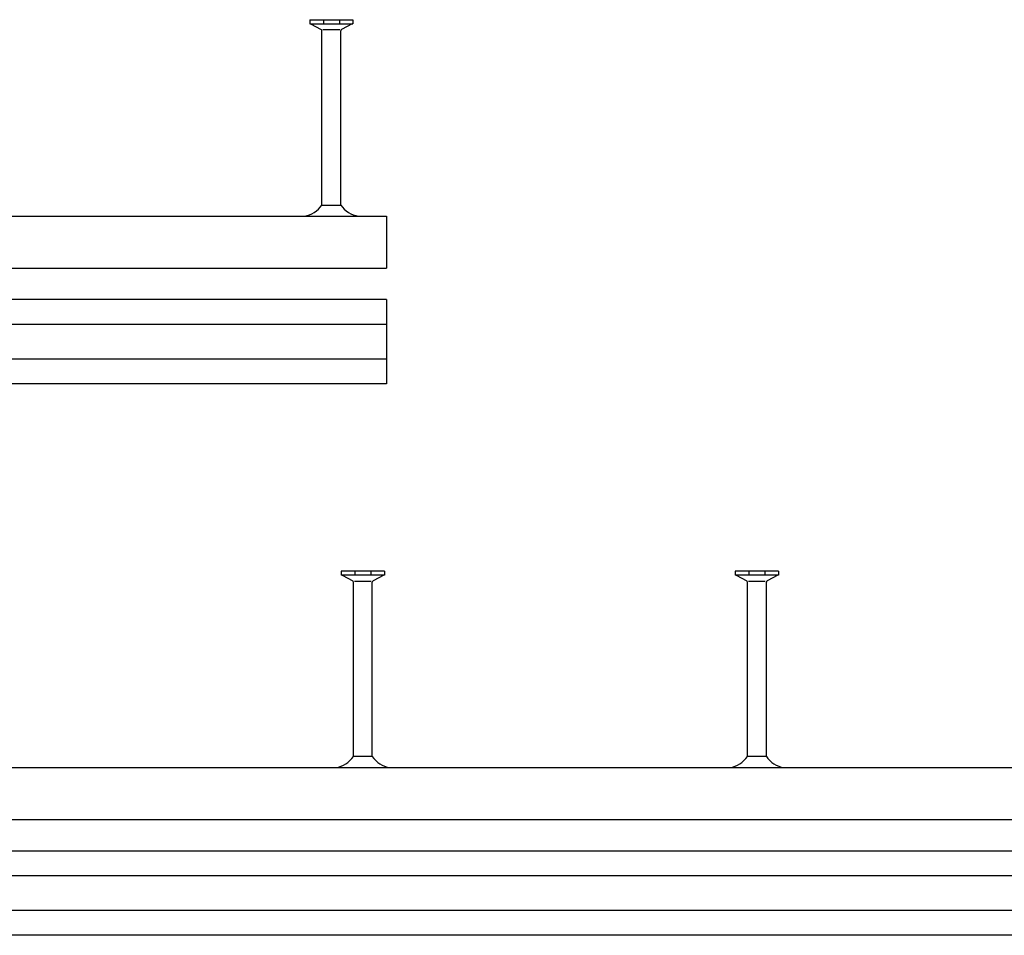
# Model space of a CAD drawing. Header units: inches. Extents: x 10 to 6153, y 9 to 3451.
# Tile 2 of 8: x 900 to 1525, y 9 to 590. Entities that reach past the tile are written whole.
import ezdxf

# ---------------------------------------------------------------- set-up
doc = ezdxf.new("R2010")
doc.units = ezdxf.units.IN
doc.header["$MEASUREMENT"] = 0
doc.layers.add('Halfen', color=2, linetype='Continuous')

msp = doc.modelspace()

# ---------------------------------------------------------------- linework, layer by layer
at = {"layer": 'Halfen'}
for p, q in [((1084.1, 590.03), (1111.55, 590.03)), ((1084.1, 590.03), (1084.1, 587.33)), ((1084.1, 587.33), (1111.55, 587.33)), ((1084.59, 587.33), (1091.4, 583.75)), ((1092.75, 590.03), (1092.75, 587.33)), ((1102.9, 590.03), (1102.9, 587.33)), ((1111.07, 587.33), (1104.26, 583.75)), ((1111.55, 590.03), (1111.55, 587.33)), ((1091.83, 472.33), (1091.83, 583.05)), ((1103.17, 583.53), (1092.53, 583.53)), ((1103.83, 472.33), (1103.83, 583.05)), ((1091.83, 472.33), (1103.83, 472.33)), ((82.83, 465.33), (1132.83, 465.33)), ((1132.83, 465.33), (1132.83, 432.33)), ((82.83, 432.33), (1132.83, 432.33)), ((1132.83, 412.33), (82.83, 412.33)), ((1132.83, 412.33), (1132.83, 358.83)), ((1132.83, 396.58), (82.83, 396.58)), ((1132.83, 374.58), (82.83, 374.58)), ((1132.83, 358.83), (82.83, 358.83)), ((1131.55, 240.03), (1104.1, 240.03)), ((1104.1, 240.03), (1104.1, 237.33)), ((1112.75, 240.03), (1112.75, 237.33)), ((1122.9, 240.03), (1122.9, 237.33)), ((1131.55, 240.03), (1131.55, 237.33)), ((1381.55, 240.03), (1354.1, 240.03)), ((1354.1, 240.03), (1354.1, 237.33)), ((1362.75, 240.03), (1362.75, 237.33)), ((1372.9, 240.03), (1372.9, 237.33)), ((1381.55, 240.03), (1381.55, 237.33)), ((1131.55, 237.33), (1104.1, 237.33)), ((1104.59, 237.33), (1111.4, 233.75)), ((1111.83, 122.33), (1111.83, 233.05)), ((1112.48, 233.53), (1123.12, 233.53)), ((1123.83, 122.33), (1123.83, 233.05)), ((1131.07, 237.33), (1124.26, 233.75)), ((1381.55, 237.33), (1354.1, 237.33)), ((1354.59, 237.33), (1361.4, 233.75)), ((1361.83, 122.33), (1361.83, 233.05)), ((1362.48, 233.53), (1373.12, 233.53)), ((1373.83, 122.33), (1373.83, 233.05)), ((1381.07, 237.33), (1374.26, 233.75)), ((1123.83, 122.33), (1111.83, 122.33)), ((1373.83, 122.33), (1361.83, 122.33)), ((82.83, 115.33), (6152.83, 115.33)), ((82.83, 82.33), (6152.83, 82.33)), ((6152.83, 62.33), (82.83, 62.33)), ((6152.83, 46.58), (82.83, 46.58)), ((6152.83, 24.58), (82.83, 24.58)), ((6152.83, 8.83), (82.83, 8.83))]:
    msp.add_line(p, q, dxfattribs=at)
for centre, radius, start, end in [((1091.03, 583.05), 0.8, 0, 62.30053), ((1104.63, 583.05), 0.8, 117.69947, 180), ((1078.33, 481.43), 16.28, 278.39749, 325.99929), ((1117.32, 481.43), 16.28, 214.00071, 261.60251), ((1111.03, 233.05), 0.8, 0, 62.30053), ((1124.63, 233.05), 0.8, 117.69947, 180), ((1361.03, 233.05), 0.8, 0, 62.30053), ((1374.63, 233.05), 0.8, 117.69947, 180), ((1098.33, 131.43), 16.28, 278.39749, 325.99929), ((1137.32, 131.43), 16.28, 214.00071, 261.60251), ((1348.33, 131.43), 16.28, 278.39749, 325.99929), ((1387.32, 131.43), 16.28, 214.00071, 261.60251)]:
    msp.add_arc(centre, radius, start, end, dxfattribs=at)

doc.saveas('drawing.dxf')
